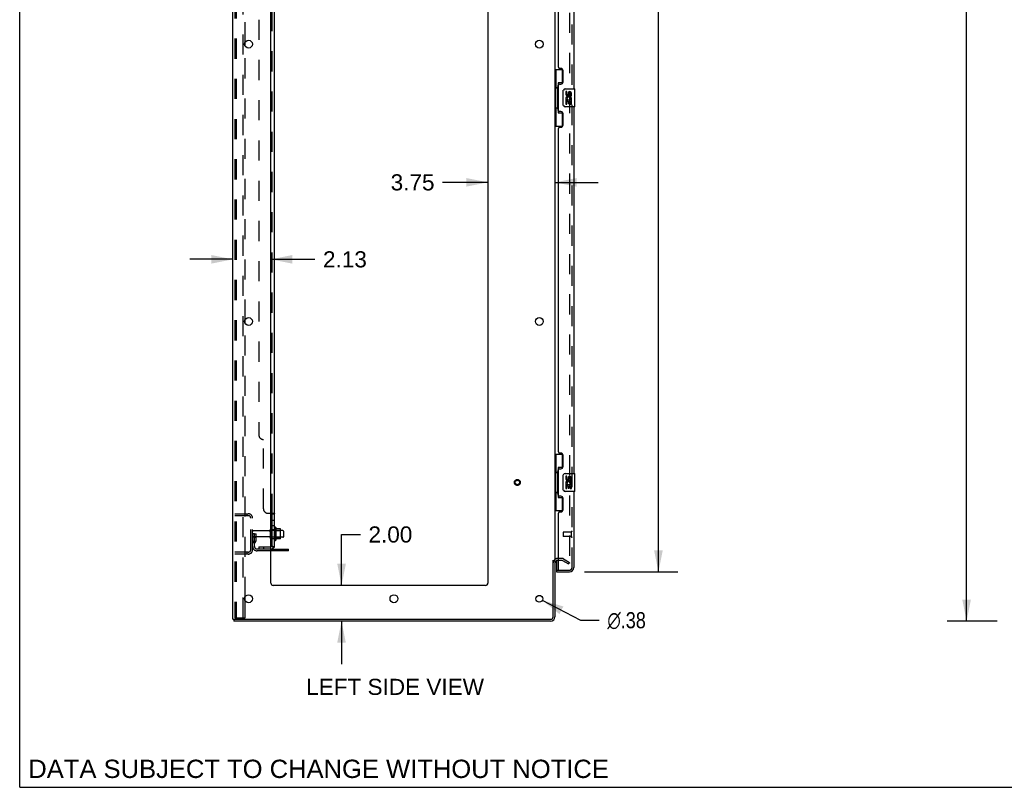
# Model space of a CAD drawing. Header units: inches. Extents: x 0 to 204, y 0 to 132.
# Tile 1 of 112: x 0 to 55, y 0 to 43. Entities that reach past the tile are written whole.
import ezdxf

# ---------------------------------------------------------------- set-up
doc = ezdxf.new("R2010")
doc.units = ezdxf.units.IN
doc.header["$LTSCALE"] = 11.243375
doc.header["$MEASUREMENT"] = 0
doc.linetypes.add('HIDDEN', pattern=[0.2, 0.1, -0.1])
doc.layers.get('0').update_dxf_attribs({"linetype": 'CONTINUOUS'})
for name, color, linetype in [('DEFAULT_2', 8, 'HIDDEN'), ('DIMENSIONS', 7, 'CONTINUOUS'), ('DOOR_ASSEMBLY', 7, 'CONTINUOUS'), ('SUBPANEL', 7, 'CONTINUOUS')]:
    doc.layers.add(name, color=color, linetype=linetype)
doc.styles.get("Standard").update_dxf_attribs({"font": 'arial.ttf'})
doc.styles.add('TEXTSTYLE_1', font='gdt', dxfattribs={"width": 0.8})
doc.dimstyles.new('DIMSTYLE_1', dxfattribs={"dimtxt": 0.901875, "dimasz": 1.2025, "dimexe": 0.09, "dimexo": 0.07, "dimgap": 0.0375, "dimtad": 0, "dimtih": 1, "dimtoh": 1, "dimzin": 4, "dimdsep": 46, "dimtxsty": 'Standard', "dimblk": '_FILLED', "dimblk1": '_FILLED', "dimblk2": '_FILLED', "dimcen": 0.09, "dimadec": 3, "dimazin": 1, "dimtfac": 1, "dimtdec": 3, "dimtofl": 0, "dimtmove": 0, "dimatfit": 3, "dimldrblk": '_FILLED', "dimfxl": 0, "dimtolj": 1, "dimtzin": 4, "dimarcsym": 0})
doc.dimstyles.new('DIMSTYLE_2', dxfattribs={"dimtxt": 0.901875, "dimasz": 1.2025, "dimexe": 0.09, "dimexo": 0.07, "dimgap": 0.09, "dimtad": 0, "dimtih": 1, "dimtoh": 1, "dimzin": 4, "dimdsep": 46, "dimtxsty": 'Standard', "dimblk": '_FILLED', "dimblk1": '_FILLED', "dimblk2": '_FILLED', "dimcen": 0.09, "dimadec": 3, "dimazin": 1, "dimtfac": 1, "dimtdec": 3, "dimtofl": 0, "dimtmove": 0, "dimatfit": 1, "dimldrblk": '_FILLED', "dimfxl": 0, "dimtolj": 1, "dimtzin": 4, "dimarcsym": 0})

# ---------------------------------------------------------------- blocks, each defined once
blk = doc.blocks.new('_FILLED')
at = {"color": 0, "linetype": 'ByBlock'}
blk.add_solid([(0, 0), (-1, 0.2), (-1, -0.2)], dxfattribs=at)
blk = doc.blocks.new('*D9')
at = {"layer": 'DIMENSIONS', "color": 2, "linetype": 'Continuous'}
for p, q in [((31.567, 86.54), (36.777, 86.54)), ((35.694, 86.54), (35.694, 50.898)), ((35.694, 12.04), (35.694, 47.741)), ((31.567, 12.04), (36.777, 12.04))]:
    blk.add_line(p, q, dxfattribs=at)
at = {"layer": 'DIMENSIONS', "color": 2, "linetype": 'Continuous', "xscale": 1.2025, "yscale": 1.2025, "zscale": 1.2025}
for p, rotation in [((35.694, 86.54), 90), ((35.694, 12.04), 270)]:
    blk.add_blockref('_FILLED', p, dxfattribs=dict(at, rotation=rotation))
at = {"layer": 'DIMENSIONS', "color": 2, "linetype": 'Continuous', "insert": (35.694, 50.447), "char_height": 0.9019, "width": 3.77513, "attachment_point": 2, "line_spacing_factor": 0.9}
blk.add_mtext('74.50\\PDOOR', dxfattribs=at)
blk = doc.blocks.new('*D10')
at = {"layer": 'DIMENSIONS', "color": 2, "linetype": 'Continuous'}
for p, q in [((17.986, 11.29), (17.986, 14.134)), ((17.986, 14.134), (19.038, 14.134)), ((17.986, 9.29), (17.986, 6.885))]:
    blk.add_line(p, q, dxfattribs=at)
at = {"layer": 'DIMENSIONS', "color": 2, "linetype": 'Continuous', "xscale": 1.2025, "yscale": 1.2025, "zscale": 1.2025}
for p, rotation in [((17.986, 11.29), 270), ((17.986, 9.29), 90)]:
    blk.add_blockref('_FILLED', p, dxfattribs=dict(at, rotation=rotation))
at = {"layer": 'DIMENSIONS', "color": 2, "linetype": 'Continuous', "insert": (19.489, 14.585), "char_height": 0.9019, "width": 2.45082, "attachment_point": 1, "line_spacing_factor": 0.9}
blk.add_mtext('2.00', dxfattribs=at)
blk = doc.blocks.new('*D11')
at = {"layer": 'DIMENSIONS', "color": 2, "linetype": 'Continuous'}
for p, q in [((11.913, 29.513), (9.508, 29.513)), ((14.038, 29.513), (16.498, 29.513))]:
    blk.add_line(p, q, dxfattribs=at)
at = {"layer": 'DIMENSIONS', "color": 2, "linetype": 'Continuous', "xscale": 1.2025, "yscale": 1.2025, "zscale": 1.2025}
blk.add_blockref('_FILLED', (11.913, 29.513), dxfattribs=at)
at = {"layer": 'DIMENSIONS', "color": 2, "linetype": 'Continuous', "xscale": 1.2025, "yscale": 1.2025, "zscale": 1.2025, "rotation": 180}
blk.add_blockref('_FILLED', (14.038, 29.513), dxfattribs=at)
at = {"layer": 'DIMENSIONS', "color": 2, "linetype": 'Continuous', "insert": (16.949, 29.964), "char_height": 0.9019, "width": 2.45082, "attachment_point": 1, "line_spacing_factor": 0.9}
blk.add_mtext('2.13', dxfattribs=at)
blk = doc.blocks.new('*D12')
at = {"layer": 'DIMENSIONS', "color": 2, "linetype": 'Continuous'}
for p, q in [((26.163, 33.816), (23.633, 33.816)), ((29.913, 33.816), (32.318, 33.816))]:
    blk.add_line(p, q, dxfattribs=at)
at = {"layer": 'DIMENSIONS', "color": 2, "linetype": 'Continuous', "xscale": 1.2025, "yscale": 1.2025, "zscale": 1.2025}
blk.add_blockref('_FILLED', (26.163, 33.816), dxfattribs=at)
at = {"layer": 'DIMENSIONS', "color": 2, "linetype": 'Continuous', "xscale": 1.2025, "yscale": 1.2025, "zscale": 1.2025, "rotation": 180}
blk.add_blockref('_FILLED', (29.913, 33.816), dxfattribs=at)
at = {"layer": 'DIMENSIONS', "color": 2, "linetype": 'Continuous', "insert": (23.182, 34.267), "char_height": 0.9019, "width": 2.45082, "attachment_point": 3, "line_spacing_factor": 0.9}
blk.add_mtext('3.75', dxfattribs=at)
blk = doc.blocks.new('*D16')
at = {"layer": 'DIMENSIONS', "color": 2, "linetype": 'Continuous'}
for p, q in [((54.622, 89.29), (51.831, 89.29)), ((52.913, 89.29), (52.913, 50.191)), ((52.913, 9.29), (52.913, 48.388)), ((54.622, 9.29), (51.831, 9.29))]:
    blk.add_line(p, q, dxfattribs=at)
at = {"layer": 'DIMENSIONS', "color": 2, "linetype": 'Continuous', "xscale": 1.2025, "yscale": 1.2025, "zscale": 1.2025}
for p, rotation in [((52.913, 89.29), 90), ((52.913, 9.29), 270)]:
    blk.add_blockref('_FILLED', p, dxfattribs=dict(at, rotation=rotation))
at = {"layer": 'DIMENSIONS', "color": 2, "linetype": 'Continuous', "insert": (52.913, 49.741), "char_height": 0.9019, "width": 3.15153, "attachment_point": 2, "line_spacing_factor": 0.9}
blk.add_mtext('80.00', dxfattribs=at)
blk = doc.blocks.new('*D26')
at = {"layer": 'DIMENSIONS', "color": 2, "linetype": 'Continuous'}
for p, q in [((29.205, 10.453), (31.337, 9.34)), ((31.337, 9.34), (32.389, 9.34))]:
    blk.add_line(p, q, dxfattribs=at)
at = {"layer": 'DIMENSIONS', "color": 2, "linetype": 'Continuous', "xscale": 1.2025, "yscale": 1.2025, "zscale": 1.2025, "rotation": 152.4363683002}
blk.add_blockref('_FILLED', (29.205, 10.453), dxfattribs=at)
at = {"layer": 'DIMENSIONS', "color": 2, "linetype": 'Continuous', "insert": (32.84, 9.791), "char_height": 0.90187, "width": 2.95261, "attachment_point": 1, "line_spacing_factor": 0.9, "style": 'TEXTSTYLE_1'}
blk.add_mtext('{\\fgdt;n}\\fArial;.38', dxfattribs=at)

msp = doc.modelspace()

# ---------------------------------------------------------------- linework, layer by layer
at = {"color": 7, "linetype": 'Continuous'}
for p, q in [((0, 0), (0, 132.275)), ((14.312, 14.52), (14.312, 13.809)), ((14.568, 14.442), (14.34, 14.442)), ((14.578, 13.909), (14.578, 14.42)), ((14.712, 14.352), (14.578, 14.352)), ((14.742, 14.322), (14.742, 14.007)), ((14.568, 13.887), (14.34, 13.887)), ((14.712, 13.977), (14.578, 13.977)), ((15.017, 13.217), (14.038, 13.217)), ((15.017, 13.217), (15.017, 13.321)), ((29.809, 12.686), (29.913, 12.686)), ((11.965, 9.394), (11.965, 9.29)), ((11.97, 9.394), (12.003, 9.394)), ((0, 0), (204.425, 0))]:
    msp.add_line(p, q, dxfattribs=at)
at = {"color": 3, "linetype": 'Continuous'}
for p, q in [((11.913, 9.394), (11.913, 89.186)), ((29.913, 85.842), (29.913, 12.738)), ((14.038, 11.415), (14.038, 85.79)), ((26.163, 85.79), (26.163, 11.415)), ((12.593, 41.442), (12.593, 41.637)), ((12.593, 25.942), (12.593, 26.137)), ((14.038, 13.321), (15.017, 13.321)), ((29.809, 9.536), (29.809, 12.697)), ((29.913, 12.686), (29.913, 9.536)), ((30.117, 12.686), (30.056, 12.686)), ((26.038, 11.29), (14.163, 11.29)), ((12.593, 10.442), (12.593, 10.637)), ((11.913, 9.394), (11.97, 9.394)), ((12.003, 9.394), (29.667, 9.394)), ((29.667, 9.29), (11.965, 9.29))]:
    msp.add_line(p, q, dxfattribs=at)
for centre, radius in [((12.788, 41.54), 0.219), ((29.038, 41.54), 0.219), ((12.788, 26.04), 0.219), ((29.038, 26.04), 0.219), ((12.788, 10.54), 0.219), ((20.913, 10.54), 0.219), ((29.038, 10.54), 0.188)]:
    msp.add_circle(centre, radius, dxfattribs=at)
at = {"color": 7, "linetype": 'Continuous'}
for centre, radius, start, end in [((14.062, 14.422), 0.055, 360, 115.9094), ((14.281, 14.499), 0.0384, 34.4497, 180), ((13.712, 14.165), 0.698, 23.9679, 30.6631), ((14.359, 14.452), 0.01, 203.9679, 270), ((14.568, 14.432), 0.01, 5.1938, 90), ((14.437, 14.42), 0.141, 0, 5.2081), ((14.712, 14.322), 0.03, 360, 90), ((14.062, 13.907), 0.055, 244.0906, 0), ((14.281, 13.83), 0.0384, 180, 325.5503), ((13.712, 14.165), 0.698, 329.3369, 336.0321), ((14.359, 13.877), 0.01, 90, 156.0321), ((14.568, 13.897), 0.01, 270, 354.8062), ((14.437, 13.909), 0.141, 354.7919, 360), ((14.712, 14.007), 0.03, 270, 0)]:
    msp.add_arc(centre, radius, start, end, dxfattribs=at)
at = {"color": 3, "linetype": 'Continuous'}
for centre, radius, start, end in [((30.056, 12.543), 0.142, 90, 180), ((14.163, 11.415), 0.125, 180, 270), ((26.038, 11.415), 0.125, 270, 360), ((29.667, 9.536), 0.246, 270, 360), ((29.667, 9.536), 0.142, 270, 360)]:
    msp.add_arc(centre, radius, start, end, dxfattribs=at)
at = {"layer": 'DEFAULT_2', "color": 8, "linetype": 'HIDDEN'}
for p, q in [((12.017, 89.072), (12.017, 9.507)), ((12.091, 89.072), (12.091, 9.507)), ((12.489, 9.477), (12.489, 89.102)), ((30.726, 86.024), (30.726, 12.555)), ((12.593, 41.637), (12.593, 56.942)), ((12.593, 26.137), (12.593, 41.442)), ((12.593, 10.637), (12.593, 25.942)), ((12.017, 15.29), (12.771, 15.29)), ((12.017, 15.186), (12.771, 15.186)), ((12.69, 15.29), (12.69, 15.186)), ((12.913, 13.286), (12.913, 15.043)), ((13.017, 13.286), (13.017, 15.043)), ((13.945, 14.33), (13.047, 14.33)), ((14.007, 13.907), (14.007, 14.422)), ((14.117, 13.907), (14.117, 14.422)), ((14.578, 14.352), (14.117, 14.352)), ((14.242, 14.499), (14.242, 13.83)), ((14.262, 14.348), (14.242, 14.368)), ((14.262, 14.348), (14.558, 14.348)), ((14.262, 14.348), (14.262, 13.981)), ((14.558, 14.348), (14.578, 14.368)), ((14.558, 14.348), (14.558, 13.981)), ((13.121, 14.165), (13.017, 14.165)), ((13.945, 14), (13.047, 14)), ((13.105, 13.818), (13.057, 13.75)), ((13.107, 13.824), (13.107, 14.165)), ((13.107, 13.99), (13.211, 13.99)), ((13.121, 14.165), (13.211, 14.165)), ((13.121, 13.463), (13.121, 14.165)), ((13.19, 13.757), (13.141, 13.69)), ((13.211, 13.824), (13.211, 14.165)), ((14.578, 13.977), (14.117, 13.977)), ((14.262, 13.981), (14.242, 13.961)), ((14.262, 13.981), (14.558, 13.981)), ((14.558, 13.981), (14.578, 13.961)), ((14.038, 13.321), (13.264, 13.321)), ((14.038, 13.217), (13.264, 13.217)), ((14.514, 13.217), (14.514, 13.321)), ((14.77, 13.217), (14.77, 13.321)), ((12.771, 13.144), (12.017, 13.144)), ((12.771, 13.04), (12.017, 13.04)), ((12.69, 13.144), (12.69, 13.04)), ((30.318, 12.79), (30.056, 12.79)), ((30.318, 12.686), (30.117, 12.686)), ((30.334, 12.681), (30.674, 12.485)), ((30.386, 12.771), (30.726, 12.575)), ((30.674, 12.485), (30.726, 12.575)), ((12.593, 9.477), (12.593, 10.442)), ((12.039, 9.477), (12.033, 9.478)), ((12.039, 9.477), (12.112, 9.477)), ((12.112, 9.477), (12.106, 9.478)), ((12.112, 9.477), (12.593, 9.477))]:
    msp.add_line(p, q, dxfattribs=at)
for points in [[(30.709, 12.535), (30.708, 12.535), (30.706, 12.535), (30.704, 12.536), (30.703, 12.536), (30.701, 12.537)], [(30.726, 12.555), (30.726, 12.553), (30.725, 12.551), (30.725, 12.548), (30.724, 12.546), (30.723, 12.544), (30.722, 12.543), (30.721, 12.541), (30.719, 12.539), (30.718, 12.538), (30.716, 12.537), (30.714, 12.536), (30.712, 12.536), (30.71, 12.535), (30.709, 12.535)], [(12.017, 9.507), (12.018, 9.499), (12.02, 9.492), (12.024, 9.486), (12.028, 9.481), (12.033, 9.478)], [(12.091, 9.507), (12.092, 9.499), (12.094, 9.492), (12.097, 9.486), (12.101, 9.481), (12.106, 9.478)]]:
    msp.add_lwpolyline(points, dxfattribs=at)
for radius in [0.164, 0.124]:
    msp.add_circle((27.809, 17.04), radius, dxfattribs=at)
for centre, radius, start, end in [((12.771, 15.043), 0.246, 0, 90), ((12.771, 15.043), 0.142, 0, 90), ((13.047, 14.3), 0.03, 90, 180), ((13.945, 14.392), 0.0625, 270, 360), ((14.062, 14.422), 0.055, 115.9094, 180), ((13.047, 14.03), 0.03, 180, 270), ((13.097, 13.824), 0.01, 324.2461, 360), ((13.097, 13.824), 0.114, 324.2461, 360), ((13.945, 13.937), 0.0625, 0, 90), ((14.062, 13.907), 0.055, 180, 244.0906), ((12.771, 13.286), 0.246, 270, 360), ((12.771, 13.286), 0.142, 270, 360), ((13.225, 13.629), 0.208, 144.2461, 180), ((13.264, 13.463), 0.246, 180, 270), ((13.225, 13.629), 0.104, 144.2461, 180), ((13.264, 13.463), 0.142, 180, 270), ((30.056, 12.543), 0.246, 90, 180), ((30.318, 12.653), 0.137, 60, 90), ((30.318, 12.653), 0.033, 60, 90)]:
    msp.add_arc(centre, radius, start, end, dxfattribs=at)
at = {"layer": 'DOOR_ASSEMBLY', "color": 8, "linetype": 'HIDDEN'}
for p, q in [((30.867, 12.286), (30.867, 86.293)), ((30.367, 14.258), (30.367, 14.03)), ((30.824, 14.268), (30.377, 14.268)), ((30.824, 14.02), (30.377, 14.02)), ((30.824, 14.286), (30.824, 14.002)), ((29.992, 12.144), (30.137, 12.144)), ((30.137, 12.144), (30.725, 12.144))]:
    msp.add_line(p, q, dxfattribs=at)
at = {"layer": 'DOOR_ASSEMBLY', "color": 3, "linetype": 'Continuous'}
for p, q in [((30.971, 59.54), (30.971, 39.04)), ((30.117, 40.247), (30.117, 58.332)), ((30.237, 40.187), (30.177, 40.187)), ((30.367, 39.437), (30.367, 40.057)), ((30.117, 37.832), (30.117, 39.247)), ((30.177, 39.307), (30.237, 39.307)), ((30.971, 38.04), (30.971, 17.54)), ((30.237, 37.772), (30.177, 37.772)), ((30.367, 37.022), (30.367, 37.642)), ((30.177, 36.892), (30.237, 36.892)), ((30.117, 18.747), (30.117, 36.832)), ((30.237, 18.687), (30.177, 18.687)), ((30.367, 17.937), (30.367, 18.557)), ((30.117, 16.332), (30.117, 17.747)), ((30.177, 17.807), (30.237, 17.807)), ((30.971, 16.54), (30.971, 12.286)), ((30.237, 16.272), (30.177, 16.272)), ((30.367, 15.522), (30.367, 16.142)), ((30.117, 12.164), (30.117, 15.332)), ((30.177, 15.392), (30.237, 15.392)), ((29.992, 12.04), (30.725, 12.04))]:
    msp.add_line(p, q, dxfattribs=at)
at = {"layer": 'DOOR_ASSEMBLY', "color": 7, "linetype": 'Continuous'}
for p, q in [((29.913, 40.115), (30.354, 40.115)), ((29.952, 40.115), (29.952, 39.09)), ((30.317, 40.115), (30.317, 39.335)), ((29.931, 39.09), (30.053, 39.09)), ((29.931, 39.09), (29.931, 37.99)), ((30.053, 39.12), (30.053, 39.14)), ((30.053, 37.99), (30.053, 39.09)), ((30.317, 39.38), (30.09, 39.38)), ((30.09, 39.38), (30.09, 37.7)), ((30.376, 38.14), (30.376, 38.94)), ((30.476, 39.04), (31.016, 39.04)), ((30.577, 38.885), (30.514, 38.885)), ((30.514, 38.885), (30.514, 38.749)), ((30.577, 38.749), (30.577, 38.885)), ((30.642, 38.812), (30.642, 38.743)), ((30.703, 38.749), (30.703, 38.791)), ((30.765, 38.791), (30.765, 38.655)), ((30.765, 38.655), (30.828, 38.655)), ((30.828, 38.655), (30.828, 38.791)), ((31.031, 38.055), (31.031, 39.025)), ((29.931, 37.99), (30.053, 37.99)), ((29.952, 37.99), (29.952, 36.965)), ((31.016, 38.04), (30.476, 38.04)), ((30.532, 38.424), (30.514, 38.424)), ((30.514, 38.424), (30.514, 38.194)), ((30.514, 38.194), (30.577, 38.194)), ((30.567, 38.424), (30.594, 38.443)), ((30.567, 38.424), (30.828, 38.424)), ((30.577, 38.361), (30.642, 38.361)), ((30.577, 38.194), (30.577, 38.361)), ((30.642, 38.361), (30.642, 38.225)), ((30.642, 38.225), (30.703, 38.225)), ((30.703, 38.361), (30.765, 38.361)), ((30.703, 38.225), (30.703, 38.361)), ((30.758, 38.46), (30.815, 38.435)), ((30.765, 38.361), (30.765, 38.194)), ((30.765, 38.194), (30.828, 38.194)), ((30.828, 38.194), (30.828, 38.424)), ((30.053, 37.939), (30.053, 37.959)), ((30.09, 37.7), (30.317, 37.7)), ((30.317, 37.745), (30.317, 36.965)), ((29.913, 36.965), (30.354, 36.965)), ((29.913, 18.615), (30.354, 18.615)), ((29.952, 18.615), (29.952, 17.59)), ((30.317, 18.615), (30.317, 17.835)), ((30.053, 17.62), (30.053, 17.64)), ((30.317, 17.88), (30.09, 17.88)), ((30.09, 17.88), (30.09, 16.2)), ((29.931, 17.59), (30.053, 17.59)), ((29.931, 17.59), (29.931, 16.49)), ((30.053, 16.49), (30.053, 17.59)), ((30.376, 16.64), (30.376, 17.44)), ((30.476, 17.54), (31.016, 17.54)), ((30.577, 17.385), (30.514, 17.385)), ((30.514, 17.385), (30.514, 17.249)), ((30.577, 17.249), (30.577, 17.385)), ((30.642, 17.312), (30.642, 17.243)), ((30.703, 17.249), (30.703, 17.291)), ((30.765, 17.291), (30.765, 17.155)), ((30.765, 17.155), (30.828, 17.155)), ((30.828, 17.155), (30.828, 17.291)), ((31.031, 16.555), (31.031, 17.525)), ((31.016, 16.54), (30.476, 16.54)), ((30.532, 16.924), (30.514, 16.924)), ((30.514, 16.924), (30.514, 16.694)), ((30.514, 16.694), (30.577, 16.694)), ((30.567, 16.924), (30.594, 16.943)), ((30.567, 16.924), (30.828, 16.924)), ((30.577, 16.861), (30.642, 16.861)), ((30.577, 16.694), (30.577, 16.861)), ((30.642, 16.861), (30.642, 16.725)), ((30.642, 16.725), (30.703, 16.725)), ((30.703, 16.861), (30.765, 16.861)), ((30.703, 16.725), (30.703, 16.861)), ((30.758, 16.96), (30.815, 16.935)), ((30.765, 16.861), (30.765, 16.694)), ((30.765, 16.694), (30.828, 16.694)), ((30.828, 16.694), (30.828, 16.924)), ((29.931, 16.49), (30.053, 16.49)), ((29.952, 16.49), (29.952, 15.465)), ((30.053, 16.439), (30.053, 16.459)), ((30.09, 16.2), (30.317, 16.2)), ((30.317, 16.245), (30.317, 15.465)), ((29.913, 15.465), (30.354, 15.465)), ((29.992, 12.671), (29.992, 12.164)), ((29.992, 12.144), (29.992, 12.04))]:
    msp.add_line(p, q, dxfattribs=at)
for points in [[(30.09, 39.356), (30.09, 39.352), (30.091, 39.349), (30.092, 39.345), (30.093, 39.34), (30.095, 39.336), (30.097, 39.331), (30.099, 39.325), (30.102, 39.319), (30.106, 39.313), (30.11, 39.306), (30.114, 39.298), (30.119, 39.291), (30.124, 39.282), (30.126, 39.279)], [(30.376, 38.94), (30.377, 38.946), (30.377, 38.952), (30.378, 38.958), (30.379, 38.964), (30.381, 38.97), (30.383, 38.976)], [(30.383, 38.103), (30.381, 38.109), (30.379, 38.115), (30.378, 38.121), (30.377, 38.127), (30.377, 38.133), (30.376, 38.14)], [(30.126, 37.801), (30.124, 37.797), (30.119, 37.789), (30.114, 37.781), (30.11, 37.773), (30.106, 37.767), (30.102, 37.76), (30.099, 37.754), (30.097, 37.749), (30.095, 37.743), (30.093, 37.739), (30.092, 37.734), (30.091, 37.73), (30.09, 37.727), (30.09, 37.723)], [(30.09, 17.856), (30.09, 17.852), (30.091, 17.849), (30.092, 17.845), (30.093, 17.84), (30.095, 17.836), (30.097, 17.831), (30.099, 17.825), (30.102, 17.819), (30.106, 17.813), (30.11, 17.806), (30.114, 17.798), (30.119, 17.791), (30.124, 17.782), (30.126, 17.779)], [(30.376, 17.44), (30.377, 17.446), (30.377, 17.452), (30.378, 17.458), (30.379, 17.464), (30.381, 17.47), (30.383, 17.476)], [(30.383, 16.603), (30.381, 16.609), (30.379, 16.615), (30.378, 16.621), (30.377, 16.627), (30.377, 16.633), (30.376, 16.64)], [(30.126, 16.301), (30.124, 16.297), (30.119, 16.289), (30.114, 16.281), (30.11, 16.273), (30.106, 16.267), (30.102, 16.26), (30.099, 16.254), (30.097, 16.249), (30.095, 16.243), (30.093, 16.239), (30.092, 16.234), (30.091, 16.23), (30.09, 16.227), (30.09, 16.223)]]:
    msp.add_lwpolyline(points, dxfattribs=at)
at = {"layer": 'DOOR_ASSEMBLY', "color": 3, "linetype": 'Continuous'}
for centre, radius, start, end in [((30.177, 40.247), 0.06, 180, 270), ((30.237, 40.057), 0.13, 0, 90), ((30.177, 39.247), 0.06, 90, 180), ((30.237, 39.437), 0.13, 270, 360), ((30.177, 37.832), 0.06, 180, 270), ((30.237, 37.642), 0.13, 0, 90), ((30.177, 36.832), 0.06, 90, 180), ((30.237, 37.022), 0.13, 270, 360), ((30.177, 18.747), 0.06, 180, 270), ((30.237, 18.557), 0.13, 0, 90), ((30.177, 17.747), 0.06, 90, 180), ((30.237, 17.937), 0.13, 270, 360), ((30.177, 16.332), 0.06, 180, 270), ((30.237, 16.142), 0.13, 0, 90), ((30.237, 15.522), 0.13, 270, 360), ((30.177, 15.332), 0.06, 90, 180), ((30.137, 12.164), 0.02, 180, 270), ((30.725, 12.286), 0.246, 270, 360)]:
    msp.add_arc(centre, radius, start, end, dxfattribs=at)
at = {"layer": 'DOOR_ASSEMBLY', "color": 7, "linetype": 'Continuous'}
for centre, radius, start, end in [((30.476, 38.94), 0.1, 90, 158.7946), ((30.608, 38.749), 0.0943, 180, 360), ((30.668, 38.497), 0.154, 161.4199, 206.1963), ((30.671, 38.498), 0.157, 336.5966, 161.8791), ((30.608, 38.749), 0.0314, 180, 261.2295), ((30.671, 38.498), 0.0943, 336.5966, 215.1122), ((30.608, 38.754), 0.0362, 263.4285, 341.7628), ((30.734, 38.791), 0.0943, 68.6999, 167.4338), ((30.734, 38.791), 0.0314, 0, 180.0485), ((30.734, 38.791), 0.0943, 0, 68.6704), ((31.016, 39.025), 0.015, 0, 90), ((30.476, 38.14), 0.1, 201.205, 270), ((30.671, 38.498), 0.157, 205.737, 207.8532), ((31.016, 38.055), 0.015, 270, 360), ((30.476, 17.44), 0.1, 90, 158.7946), ((30.608, 17.249), 0.0943, 180, 360), ((30.671, 16.998), 0.157, 336.5966, 161.8791), ((30.608, 17.249), 0.0314, 180, 261.2295), ((30.671, 16.998), 0.0943, 336.5966, 215.1122), ((30.608, 17.254), 0.0362, 263.4285, 341.7628), ((30.734, 17.291), 0.0943, 68.6999, 167.4338), ((30.734, 17.291), 0.0314, 0, 180.0485), ((30.734, 17.291), 0.0943, 0, 68.6704), ((31.016, 17.525), 0.015, 0, 90), ((30.476, 16.64), 0.1, 201.205, 270), ((30.668, 16.997), 0.154, 161.4199, 206.1963), ((30.671, 16.998), 0.157, 205.737, 207.8532), ((31.016, 16.555), 0.015, 270, 360), ((30.012, 12.164), 0.02, 180, 270), ((30.807, 12.43), 0.26, 267.4134, 270)]:
    msp.add_arc(centre, radius, start, end, dxfattribs=at)
at = {"layer": 'DOOR_ASSEMBLY', "color": 8, "linetype": 'HIDDEN'}
for centre, radius, start, end in [((30.846, 14.286), 0.0215, 0, 180), ((30.377, 14.258), 0.01, 90, 180), ((30.377, 14.03), 0.01, 180, 270), ((30.846, 14.002), 0.0215, 180, 360), ((30.725, 12.286), 0.142, 270, 360)]:
    msp.add_arc(centre, radius, start, end, dxfattribs=at)
at = {"layer": 'DOOR_ASSEMBLY', "color": 7, "linetype": 'Continuous'}
for centre, start_param, end_param in [((30.157, 39.13), 0.699287, 1.51401), ((30.157, 39.13), -4.655602, -3.84088), ((30.157, 37.949), 0.699287, 1.51401), ((30.157, 37.949), -4.655602, -3.84088), ((30.157, 17.63), 0.699287, 1.51401), ((30.157, 17.63), -4.655602, -3.84088), ((30.157, 16.449), 0.699287, 1.51401), ((30.157, 16.449), -4.655602, -3.84088)]:
    msp.add_ellipse(centre, major_axis=(0, 0.18), ratio=0.579493, start_param=start_param, end_param=end_param, dxfattribs=at)
at = {"layer": 'SUBPANEL', "color": 3, "linetype": 'Continuous'}
for p, q in [((14.242, 13.446), (14.242, 85.133)), ((14.038, 15.321), (14.188, 15.321))]:
    msp.add_line(p, q, dxfattribs=at)
at = {"layer": 'SUBPANEL', "color": 8, "linetype": 'HIDDEN'}
for p, q in [((14.117, 15.285), (14.117, 83.294)), ((13.367, 78.883), (13.367, 19.696)), ((13.617, 15.571), (13.617, 19.446)), ((13.867, 15.321), (14.038, 15.321)), ((14.116, 15.29), (14.117, 15.288)), ((14.117, 14.924), (14.242, 14.924)), ((14.242, 15.287), (14.242, 15.285)), ((14.117, 14.643), (14.242, 14.643)), ((14.117, 14.415), (14.242, 14.415)), ((14.117, 13.915), (14.242, 13.915)), ((13.367, 13.446), (14.005, 13.446)), ((13.367, 13.446), (13.367, 13.321)), ((14.005, 13.321), (13.367, 13.321)), ((13.617, 13.446), (13.617, 13.321)), ((14.142, 13.446), (14.092, 13.487))]:
    msp.add_line(p, q, dxfattribs=at)
at = {"layer": 'SUBPANEL', "color": 7, "linetype": 'Continuous'}
for p, q in [((14.117, 15.285), (14.242, 15.285)), ((14.117, 13.446), (14.117, 15.285)), ((14.117, 13.446), (14.242, 13.446)), ((14.188, 13.407), (14.142, 13.446))]:
    msp.add_line(p, q, dxfattribs=at)
at = {"layer": 'SUBPANEL', "color": 8, "linetype": 'HIDDEN'}
for points in [[(14.092, 15.321), (14.091, 15.319), (14.091, 15.317), (14.091, 15.316)], [(14.091, 15.316), (14.092, 15.314), (14.092, 15.313), (14.093, 15.311), (14.094, 15.309), (14.095, 15.308), (14.096, 15.306), (14.098, 15.305), (14.099, 15.304), (14.101, 15.302)], [(14.109, 15.297), (14.111, 15.296), (14.112, 15.294)], [(14.114, 15.293), (14.115, 15.291), (14.116, 15.29)], [(14.117, 15.288), (14.117, 15.287), (14.117, 15.285)], [(14.188, 15.321), (14.19, 15.319), (14.193, 15.318), (14.196, 15.316), (14.199, 15.315)], [(14.232, 15.299), (14.235, 15.297), (14.237, 15.295), (14.239, 15.294)], [(14.24, 15.292), (14.241, 15.29), (14.242, 15.288)], [(14.177, 13.446), (14.177, 13.446), (14.177, 13.446), (14.177, 13.446), (14.177, 13.446), (14.177, 13.446), (14.176, 13.446), (14.176, 13.446), (14.175, 13.446), (14.175, 13.446), (14.174, 13.446), (14.173, 13.446), (14.173, 13.446), (14.172, 13.446), (14.171, 13.447), (14.171, 13.447), (14.17, 13.447), (14.169, 13.447), (14.169, 13.447), (14.168, 13.447), (14.167, 13.447), (14.167, 13.448), (14.166, 13.448), (14.165, 13.448), (14.164, 13.448), (14.164, 13.448), (14.163, 13.449), (14.162, 13.449), (14.161, 13.449), (14.16, 13.449), (14.16, 13.449), (14.159, 13.45), (14.158, 13.45), (14.157, 13.45), (14.156, 13.45), (14.155, 13.451), (14.155, 13.451), (14.154, 13.451), (14.153, 13.451), (14.152, 13.452), (14.151, 13.452), (14.15, 13.452), (14.149, 13.452), (14.148, 13.453), (14.147, 13.453), (14.146, 13.453), (14.146, 13.454), (14.145, 13.454), (14.144, 13.454), (14.143, 13.455), (14.142, 13.455), (14.141, 13.456), (14.14, 13.456), (14.139, 13.456), (14.138, 13.457), (14.137, 13.457), (14.136, 13.458), (14.135, 13.458), (14.134, 13.458), (14.133, 13.459), (14.132, 13.459), (14.131, 13.46), (14.13, 13.46), (14.129, 13.46), (14.128, 13.461), (14.127, 13.461), (14.127, 13.462), (14.126, 13.462), (14.125, 13.462), (14.124, 13.463), (14.123, 13.463), (14.123, 13.464), (14.122, 13.464), (14.121, 13.464), (14.12, 13.465), (14.12, 13.465), (14.119, 13.465), (14.118, 13.466), (14.118, 13.466), (14.117, 13.467), (14.116, 13.467), (14.116, 13.467), (14.115, 13.468), (14.115, 13.468), (14.114, 13.468), (14.114, 13.468), (14.114, 13.469), (14.113, 13.469), (14.113, 13.469)], [(14.113, 13.469), (14.113, 13.469), (14.113, 13.469), (14.113, 13.469), (14.114, 13.469), (14.114, 13.468), (14.114, 13.468), (14.115, 13.468), (14.115, 13.468), (14.115, 13.467), (14.116, 13.467), (14.116, 13.466), (14.117, 13.466)], [(14.116, 13.451), (14.117, 13.449), (14.117, 13.448), (14.117, 13.446)], [(14.174, 13.446), (14.175, 13.446), (14.175, 13.446), (14.176, 13.446), (14.176, 13.446), (14.177, 13.446), (14.177, 13.446), (14.177, 13.446)]]:
    msp.add_lwpolyline(points, dxfattribs=at)
at = {"layer": 'SUBPANEL', "color": 7, "linetype": 'Continuous'}
for points in [[(14.092, 15.321), (14.091, 15.319), (14.091, 15.317), (14.091, 15.316), (14.092, 15.314), (14.092, 15.313), (14.093, 15.311), (14.094, 15.309), (14.095, 15.308), (14.096, 15.306), (14.098, 15.305), (14.099, 15.304), (14.101, 15.302), (14.103, 15.301), (14.107, 15.298)], [(14.107, 15.298), (14.109, 15.297), (14.111, 15.296), (14.112, 15.294), (14.114, 15.293), (14.115, 15.291), (14.116, 15.29), (14.117, 15.288), (14.117, 15.287), (14.117, 15.285)], [(14.092, 13.487), (14.091, 13.486), (14.091, 13.485), (14.091, 13.484), (14.092, 13.483), (14.092, 13.482), (14.093, 13.481), (14.094, 13.48), (14.095, 13.478), (14.096, 13.477), (14.098, 13.475), (14.099, 13.473), (14.103, 13.469)], [(14.103, 13.469), (14.105, 13.467), (14.107, 13.465), (14.109, 13.463), (14.111, 13.461)], [(14.111, 13.461), (14.112, 13.458), (14.114, 13.456), (14.115, 13.454), (14.116, 13.451)]]:
    msp.add_lwpolyline(points, dxfattribs=at)
at = {"layer": 'SUBPANEL', "color": 3, "linetype": 'Continuous'}
for points in [[(14.188, 15.321), (14.19, 15.319), (14.193, 15.318), (14.196, 15.316), (14.199, 15.315), (14.202, 15.313), (14.205, 15.311), (14.209, 15.31)], [(14.209, 15.31), (14.216, 15.307), (14.22, 15.305), (14.223, 15.304), (14.226, 15.302), (14.229, 15.301), (14.232, 15.299), (14.235, 15.297), (14.237, 15.295), (14.239, 15.294), (14.24, 15.292), (14.241, 15.29), (14.242, 15.288), (14.242, 15.287), (14.242, 15.285)], [(14.188, 13.407), (14.19, 13.409), (14.193, 13.412), (14.196, 13.414), (14.199, 13.416), (14.202, 13.417), (14.205, 13.419), (14.209, 13.421), (14.213, 13.423), (14.22, 13.426)], [(14.22, 13.426), (14.223, 13.427), (14.226, 13.429), (14.229, 13.43), (14.232, 13.432), (14.235, 13.434), (14.237, 13.435), (14.239, 13.437), (14.24, 13.439), (14.241, 13.441), (14.242, 13.443), (14.242, 13.444), (14.242, 13.446)]]:
    msp.add_lwpolyline(points, dxfattribs=at)
at = {"layer": 'SUBPANEL', "color": 8, "linetype": 'HIDDEN'}
for centre, radius, start, end in [((13.617, 19.696), 0.25, 180, 270), ((13.867, 15.571), 0.25, 180, 270), ((14.005, 13.558), 0.112, 270, 287.1415), ((14.005, 13.558), 0.237, 270, 278.0054), ((14.005, 13.558), 0.237, 320.5658, 360)]:
    msp.add_arc(centre, radius, start, end, dxfattribs=at)
at = {"layer": 'SUBPANEL', "color": 7, "linetype": 'Continuous'}
msp.add_arc((14.005, 13.558), 0.112, 287.1415, 360, dxfattribs=at)
at = {"layer": 'SUBPANEL', "color": 3, "linetype": 'Continuous'}
msp.add_arc((14.005, 13.558), 0.237, 278.0054, 320.5658, dxfattribs=at)

# ---------------------------------------------------------------- texts
at = {"layer": 'DIMENSIONS', "color": 2, "linetype": 'Continuous', "attachment_point": 2, "line_spacing_factor": 0.9}
for s, insert, char_height, width in [('LEFT SIDE VIEW', (20.976, 6.066), 0.90187, 9.91727), ('DATA SUBJECT TO CHANGE WITHOUT NOTICE', (16.703, 1.544), 1.02212, 32.38122)]:
    msp.add_mtext(s, dxfattribs=dict(at, insert=insert, char_height=char_height, width=width))

# ---------------------------------------------------------------- dimensions: what is measured, and where the dimension line sits
at = {"layer": 'DIMENSIONS', "color": 2, "linetype": 'Continuous'}
for base, p1, p2, angle, picture, middle in [((52.913, 9.29), (54.692, 89.29), (54.692, 9.29), 270, '*D16', (52.908, 49.285)), ((17.986, 11.29), (12.025, 9.29), (14.163, 11.29), 90, '*D10', (20.704, 14.129))]:
    dim = msp.add_linear_dim(base=base, p1=p1, p2=p2, angle=angle, dimstyle='DIMSTYLE_1', dxfattribs=at)
    dim.commit()
    dim.dimension.update_dxf_attribs({"geometry": picture, "text_midpoint": middle, "dimtype": 160})
dim = msp.add_linear_dim(base=(35.694, 12.04), p1=(31.497, 86.54), p2=(31.497, 12.04), angle=270, text='<>\\PDOOR', dimstyle='DIMSTYLE_1', dxfattribs=at)
dim.commit()
dim.dimension.update_dxf_attribs({"geometry": '*D9', "text_midpoint": (35.694, 49.32), "dimtype": 160})
for base, p1, p2, picture, middle in [((29.913, 33.816), (26.163, 11.415), (29.913, 12.738), '*D12', (21.959, 33.811)), ((14.038332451, 29.51256995), (11.913332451, 9.393587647), (14.038332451, 11.414587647), '*D11', (18.163206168, 29.507541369))]:
    dim = msp.add_linear_dim(base=base, p1=p1, p2=p2, dimstyle='DIMSTYLE_1', dxfattribs=at)
    dim.commit()
    dim.dimension.update_dxf_attribs({"geometry": picture, "text_midpoint": middle, "dimtype": 160})
dim = msp.add_diameter_dim_2p(p1=(29.205, 10.453), p2=(28.872, 10.626), text='%%c<>', dimstyle='DIMSTYLE_2', override={"dimpost": '<>'}, dxfattribs=at)
dim.commit()
dim.dimension.update_dxf_attribs({"geometry": '*D26', "text_midpoint": (34.316, 9.34), "dimtype": 163})

doc.saveas('drawing.dxf')
